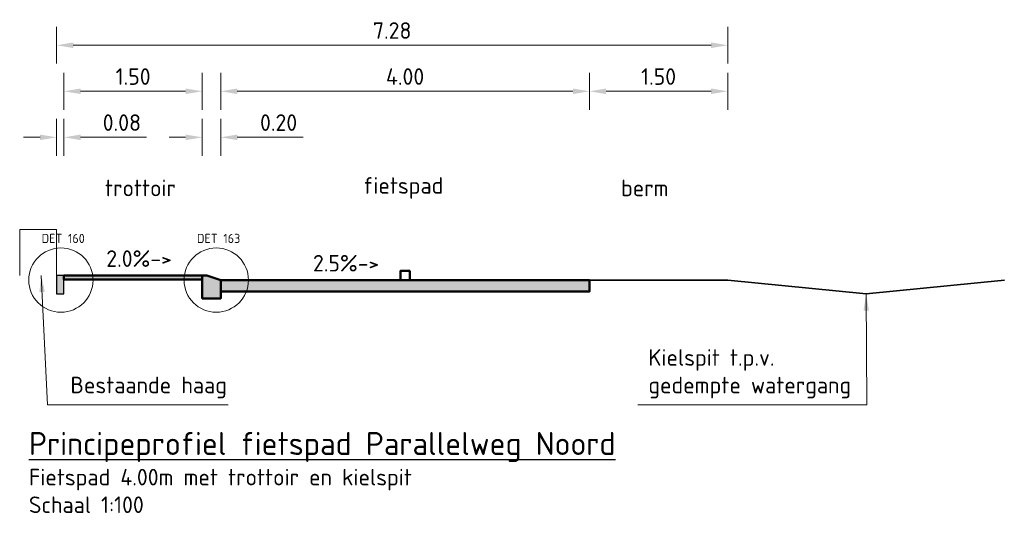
# Model space of a CAD drawing. Header units: millimetres. Extents: x 162876 to 168130, y 402614 to 405602.
# Tile 100 of 256: x 167869.32 to 167880, y 403395.93 to 403401.29. Entities that reach past the tile are written whole.
import ezdxf

# ---------------------------------------------------------------- set-up
doc = ezdxf.new("R2010")
doc.units = ezdxf.units.MM
for name, color, linetype, lineweight in [('X-CA190022.004-UO-DWP_Principeprofielen_v0.2$0$B-WE-GR-HAAG-GD', 93, 'X-CA190022.004-UO-DWP_Principeprofielen_v0.2$0$GR-HAAG1', 18), ('X-CA190022.004-UO-DWP_Principeprofielen_v0.2$0$N-WE-GW-BERM-GD', 90, 'Continuous', 35), ('X-CA190022.004-UO-DWP_Principeprofielen_v0.2$0$N-WE-VH-KANTOPSLUITING-GD', 7, 'Continuous', 50), ('X-CA190022.004-UO-DWP_Principeprofielen_v0.2$0$N-WE-VH-KANTOPSLUITING-V', 253, 'Continuous', 18), ('X-CA190022.004-UO-DWP_Principeprofielen_v0.2$0$N-WE-VH-KANTOPSLUITING_OPSLUITBAND-SD', 150, 'Continuous', 25), ('X-CA190022.004-UO-DWP_Principeprofielen_v0.2$0$N-WE-VH-VERHARDING-GD', 7, 'Continuous', 50), ('X-CA190022.004-UO-DWP_Principeprofielen_v0.2$0$N-WE-VW-MARKERING-GD', 7, 'Continuous', 50), ('X-CA190022.004-UO-DWP_Principeprofielen_v0.2$0$X-XX-AL-M', 7, 'Continuous', 18), ('X-CA190022.004-UO-DWP_Principeprofielen_v0.2$0$X-XX-AL-T18', 7, 'Continuous', 18), ('X-CA190022.004-UO-DWP_Principeprofielen_v0.2$0$X-XX-AL-T18-DETAILVERWIJZING', 34, 'Continuous', 18), ('X-CA190022.004-UO-DWP_Principeprofielen_v0.2$0$X-XX-AL-T18_verkanting', 7, 'Continuous', 18), ('X-CA190022.004-UO-DWP_Principeprofielen_v0.2$0$X-XX-AL-T25', 7, 'Continuous', 25)]:
    doc.layers.add(name, color=color, linetype=linetype, lineweight=lineweight)
doc.layers.add('X-CA190022.004-UO-DWP_Principeprofielen_v0.2$0$N-WE-VH-VERHARDING-FIETSSTRAAT_ROOD-A', color=13, linetype='Continuous', lineweight=0, transparency=0.25)
doc.layers.add('X-CA190022.004-UO-DWP_Principeprofielen_v0.2$0$N-WE-VH-VERHARDING-TROTTOIR-A', color=253, linetype='Continuous', lineweight=0, transparency=0.25)
doc.styles.add('X-CA190022.004-UO-DWP_Principeprofielen_v0.2$0$NLCS-ISO-M100-T18', font='NLCS-ISO.ttf', dxfattribs={"height": 0.18})
doc.styles.add('X-CA190022.004-UO-DWP_Principeprofielen_v0.2$0$NLCS-ISO-M100-T25', font='NLCS-ISO.ttf', dxfattribs={"height": 0.25})
doc.styles.add('X-CA190022.004-UO-DWP_Principeprofielen_v0.2$0$NLCS-ISO-M20-T18', font='NLCS-ISO.ttf', dxfattribs={"height": 0.036})
doc.linetypes.add('X-CA190022.004-UO-DWP_Principeprofielen_v0.2$0$GR-HAAG1', pattern='A,6,[176,NLCS.SHX,S=0.125,R=0,X=0,Y=0],-2', length=8)
doc.dimstyles.new('X-CA190022.004-UO-DWP_Principeprofielen_v0.2$0$NLCS-M100-T18-PIJL_L2_H1', dxfattribs={"dimscale": 0.1, "dimtxt": 2.5, "dimasz": 1.8, "dimexe": 2, "dimexo": 2, "dimgap": 0.7, "dimtad": 1, "dimzin": 0, "dimdsep": 46, "dimtxsty": 'X-CA190022.004-UO-DWP_Principeprofielen_v0.2$0$NLCS-ISO-M100-T18', "dimcen": 0, "dimdle": 2, "dimclrd": 256, "dimclre": 256, "dimclrt": 10, "dimadec": 1, "dimazin": 0, "dimtfac": 1, "dimtdec": 3, "dimtofl": 0, "dimtmove": 0, "dimatfit": 3, "dimfxl": 2, "dimfxlon": 1, "dimtfillclr": 256, "dimtolj": 1, "dimtzin": 0, "dimlwd": -1, "dimlwe": -1, "dimarcsym": 0})

# ---------------------------------------------------------------- blocks, each defined once
blk = doc.blocks.new('X-CA190022.004-UO-DWP_Principeprofielen_v0.2$0$5 20x20 band')
at = {"layer": 'X-CA190022.004-UO-DWP_Principeprofielen_v0.2$0$N-WE-VH-KANTOPSLUITING-V'}
h = blk.add_hatch(color=256, dxfattribs=at)
h.dxf.hatch_style = 1
h.paths.add_polyline_path([(0, 0), (-0.15, 0.05), (-0.2, 0.05), (-0.2, -0.2), (0, -0.2)])
at = {"layer": 'X-CA190022.004-UO-DWP_Principeprofielen_v0.2$0$N-WE-VH-KANTOPSLUITING-GD', "flags": 128}
blk.add_lwpolyline([(0, 0), (-0.15, 0.05), (-0.2, 0.05), (-0.2, -0.2), (0, -0.2)], close=True, dxfattribs=at)
blk = doc.blocks.new('X-CA190022.004-UO-DWP_Principeprofielen_v0.2$0$N-SVH-KANTOPSLUITING_OPSLUITBAND_80X200-D')
blk.add_hatch(color=8).paths.add_polyline_path([(-0.08, -0.2), (0, -0.2), (0, 0), (-0.08, 0)])
at = {"flags": 128}
blk.add_lwpolyline([(-0.08, -0.2), (0, -0.2), (0, 0), (-0.08, 0)], close=True, dxfattribs=at)
blk = doc.blocks.new('*D306')
at = {"layer": 'X-CA190022.004-UO-DWP_Principeprofielen_v0.2$0$X-XX-AL-M', "transparency": 16777216}
for p, q in [((167869.716, 403399.816), (167869.716, 403400.216)), ((167869.796, 403399.816), (167869.796, 403400.216)), ((167869.536, 403400.016), (167869.356, 403400.016)), ((167869.976, 403400.016), (167870.692, 403400.016))]:
    blk.add_line(p, q, dxfattribs=at)
for points in [[(167869.536, 403400.046), (167869.536, 403399.986), (167869.716, 403400.016)], [(167869.976, 403400.046), (167869.976, 403399.986), (167869.796, 403400.016)]]:
    blk.add_solid(points, dxfattribs=at)
at = {"layer": 'X-CA190022.004-UO-DWP_Principeprofielen_v0.2$0$X-XX-AL-M', "transparency": 16777216, "insert": (167870.424, 403400.176), "char_height": 0.18, "attachment_point": 5, "style": 'X-CA190022.004-UO-DWP_Principeprofielen_v0.2$0$NLCS-ISO-M100-T18'}
blk.add_mtext('\\A1;0.08', dxfattribs=at)
blk = doc.blocks.new('*D307')
at = {"layer": 'X-CA190022.004-UO-DWP_Principeprofielen_v0.2$0$X-XX-AL-M', "transparency": 16777216}
for p, q in [((167869.796, 403400.316), (167869.796, 403400.716)), ((167871.296, 403400.316), (167871.296, 403400.716)), ((167869.976, 403400.516), (167871.116, 403400.516))]:
    blk.add_line(p, q, dxfattribs=at)
for points in [[(167869.976, 403400.546), (167869.976, 403400.486), (167869.796, 403400.516)], [(167871.116, 403400.546), (167871.116, 403400.486), (167871.296, 403400.516)]]:
    blk.add_solid(points, dxfattribs=at)
at = {"layer": 'X-CA190022.004-UO-DWP_Principeprofielen_v0.2$0$X-XX-AL-M', "transparency": 16777216, "insert": (167870.546, 403400.676), "char_height": 0.18, "attachment_point": 5, "style": 'X-CA190022.004-UO-DWP_Principeprofielen_v0.2$0$NLCS-ISO-M100-T18'}
blk.add_mtext('\\A1;1.50', dxfattribs=at)
blk = doc.blocks.new('*D308')
at = {"layer": 'X-CA190022.004-UO-DWP_Principeprofielen_v0.2$0$X-XX-AL-M', "transparency": 16777216}
for p, q in [((167871.296, 403399.816), (167871.296, 403400.216)), ((167871.496, 403399.816), (167871.496, 403400.216)), ((167871.116, 403400.016), (167870.936, 403400.016)), ((167871.676, 403400.016), (167872.392, 403400.016))]:
    blk.add_line(p, q, dxfattribs=at)
for points in [[(167871.116, 403400.046), (167871.116, 403399.986), (167871.296, 403400.016)], [(167871.676, 403400.046), (167871.676, 403399.986), (167871.496, 403400.016)]]:
    blk.add_solid(points, dxfattribs=at)
at = {"layer": 'X-CA190022.004-UO-DWP_Principeprofielen_v0.2$0$X-XX-AL-M', "transparency": 16777216, "insert": (167872.124, 403400.176), "char_height": 0.18, "attachment_point": 5, "style": 'X-CA190022.004-UO-DWP_Principeprofielen_v0.2$0$NLCS-ISO-M100-T18'}
blk.add_mtext('\\A1;0.20', dxfattribs=at)
blk = doc.blocks.new('*D309')
at = {"layer": 'X-CA190022.004-UO-DWP_Principeprofielen_v0.2$0$X-XX-AL-M', "transparency": 16777216}
for p, q in [((167871.496, 403400.316), (167871.496, 403400.716)), ((167875.496, 403400.316), (167875.496, 403400.716)), ((167871.676, 403400.516), (167875.316, 403400.516))]:
    blk.add_line(p, q, dxfattribs=at)
for points in [[(167871.676, 403400.546), (167871.676, 403400.486), (167871.496, 403400.516)], [(167875.316, 403400.546), (167875.316, 403400.486), (167875.496, 403400.516)]]:
    blk.add_solid(points, dxfattribs=at)
at = {"layer": 'X-CA190022.004-UO-DWP_Principeprofielen_v0.2$0$X-XX-AL-M', "transparency": 16777216, "insert": (167873.496, 403400.676), "char_height": 0.18, "attachment_point": 5, "style": 'X-CA190022.004-UO-DWP_Principeprofielen_v0.2$0$NLCS-ISO-M100-T18'}
blk.add_mtext('\\A1;4.00', dxfattribs=at)
blk = doc.blocks.new('*D416')
at = {"layer": 'X-CA190022.004-UO-DWP_Principeprofielen_v0.2$0$X-XX-AL-M', "transparency": 16777216}
for p, q in [((167875.496, 403400.316), (167875.496, 403400.716)), ((167876.996, 403400.316), (167876.996, 403400.716)), ((167875.676, 403400.516), (167876.816, 403400.516))]:
    blk.add_line(p, q, dxfattribs=at)
for points in [[(167875.676, 403400.546), (167875.676, 403400.486), (167875.496, 403400.516)], [(167876.816, 403400.546), (167876.816, 403400.486), (167876.996, 403400.516)]]:
    blk.add_solid(points, dxfattribs=at)
at = {"layer": 'X-CA190022.004-UO-DWP_Principeprofielen_v0.2$0$X-XX-AL-M', "transparency": 16777216, "insert": (167876.246, 403400.676), "char_height": 0.18, "attachment_point": 5, "style": 'X-CA190022.004-UO-DWP_Principeprofielen_v0.2$0$NLCS-ISO-M100-T18'}
blk.add_mtext('\\A1;1.50', dxfattribs=at)
blk = doc.blocks.new('*D310')
at = {"layer": 'X-CA190022.004-UO-DWP_Principeprofielen_v0.2$0$X-XX-AL-M', "transparency": 16777216}
for p, q in [((167869.716, 403400.816), (167869.716, 403401.216)), ((167876.996, 403400.816), (167876.996, 403401.216)), ((167869.896, 403401.016), (167876.816, 403401.016))]:
    blk.add_line(p, q, dxfattribs=at)
for points in [[(167869.896, 403401.046), (167869.896, 403400.986), (167869.716, 403401.016)], [(167876.816, 403401.046), (167876.816, 403400.986), (167876.996, 403401.016)]]:
    blk.add_solid(points, dxfattribs=at)
at = {"layer": 'X-CA190022.004-UO-DWP_Principeprofielen_v0.2$0$X-XX-AL-M', "transparency": 16777216, "insert": (167873.356, 403401.176), "char_height": 0.18, "attachment_point": 5, "style": 'X-CA190022.004-UO-DWP_Principeprofielen_v0.2$0$NLCS-ISO-M100-T18'}
blk.add_mtext('\\A1;7.28', dxfattribs=at)

msp = doc.modelspace()

# ---------------------------------------------------------------- hatches: boundary and pattern name
at = {"layer": 'X-CA190022.004-UO-DWP_Principeprofielen_v0.2$0$N-WE-VH-VERHARDING-FIETSSTRAAT_ROOD-A'}
h = msp.add_hatch(color=256, dxfattribs=at)
h.dxf.hatch_style = 1
h.paths.add_polyline_path([(167871.496, 403398.466), (167875.496, 403398.466), (167875.496, 403398.341), (167871.496, 403398.341)])
at = {"layer": 'X-CA190022.004-UO-DWP_Principeprofielen_v0.2$0$N-WE-VH-VERHARDING-TROTTOIR-A'}
h = msp.add_hatch(color=256, dxfattribs=at)
h.dxf.hatch_style = 1
h.paths.add_polyline_path([(167869.796, 403398.516), (167869.796, 403398.471), (167871.296, 403398.471), (167871.296, 403398.516)])

# ---------------------------------------------------------------- linework, layer by layer
at = {"layer": 'X-CA190022.004-UO-DWP_Principeprofielen_v0.2$0$B-WE-GR-HAAG-GD', "ltscale": 0.05, "flags": 128}
msp.add_lwpolyline([(167869.716, 403398.516), (167869.716, 403399.016), (167869.316, 403399.016), (167869.316, 403398.516)], dxfattribs=at)
at = {"layer": 'X-CA190022.004-UO-DWP_Principeprofielen_v0.2$0$N-WE-GW-BERM-GD'}
for points in [[(167876.996, 403398.466), (167875.496, 403398.466)], [(167876.996, 403398.466), (167878.496, 403398.316)], [(167879.996, 403398.466), (167878.496, 403398.316)]]:
    msp.add_lwpolyline(points, dxfattribs=at)
at = {"layer": 'X-CA190022.004-UO-DWP_Principeprofielen_v0.2$0$N-WE-VH-VERHARDING-GD', "flags": 128}
for points in [[(167869.796, 403398.516), (167869.796, 403398.471), (167871.296, 403398.471), (167871.296, 403398.516)], [(167871.496, 403398.466), (167875.496, 403398.466), (167875.496, 403398.341), (167871.496, 403398.341)]]:
    msp.add_lwpolyline(points, close=True, dxfattribs=at)
at = {"layer": 'X-CA190022.004-UO-DWP_Principeprofielen_v0.2$0$N-WE-VW-MARKERING-GD', "flags": 128}
msp.add_lwpolyline([(167873.446, 403398.466), (167873.446, 403398.566), (167873.546, 403398.566), (167873.546, 403398.466)], close=True, dxfattribs=at)
at = {"layer": 'X-CA190022.004-UO-DWP_Principeprofielen_v0.2$0$X-XX-AL-T18-DETAILVERWIJZING'}
for centre in [(167869.763, 403398.466), (167871.448, 403398.466)]:
    msp.add_circle(centre, 0.349, dxfattribs=at)

# ---------------------------------------------------------------- block references
msp.add_blockref('X-CA190022.004-UO-DWP_Principeprofielen_v0.2$0$5 20x20 band', (167871.496, 403398.466))
at = {"layer": 'X-CA190022.004-UO-DWP_Principeprofielen_v0.2$0$N-WE-VH-KANTOPSLUITING_OPSLUITBAND-SD'}
msp.add_blockref('X-CA190022.004-UO-DWP_Principeprofielen_v0.2$0$N-SVH-KANTOPSLUITING_OPSLUITBAND_80X200-D', (167869.796, 403398.516), dxfattribs=at)

# ---------------------------------------------------------------- texts
at = {"layer": 'X-CA190022.004-UO-DWP_Principeprofielen_v0.2$0$X-XX-AL-M', "char_height": 0.18, "attachment_point": 5, "style": 'X-CA190022.004-UO-DWP_Principeprofielen_v0.2$0$NLCS-ISO-M100-T18'}
for s, insert in [('trottoir', (167870.626, 403399.466)), ('fietspad', (167873.476, 403399.466)), ('berm', (167876.096, 403399.466))]:
    msp.add_mtext_dynamic_manual_height_columns(s, width=2.68684, gutter_width=1.25, heights=[0], dxfattribs=dict(at, insert=insert))
at = {"layer": 'X-CA190022.004-UO-DWP_Principeprofielen_v0.2$0$X-XX-AL-M', "char_height": 0.18, "attachment_point": 7, "style": 'X-CA190022.004-UO-DWP_Principeprofielen_v0.2$0$NLCS-ISO-M100-T18'}
for s, insert in [('\\A1;\\pxql;Kielspit t.p.v. \\Pgedempte watergang', (167876.135, 403397.181)), ('\\A1;Bestaande haag', (167869.866, 403397.182))]:
    msp.add_mtext(s, dxfattribs=dict(at, insert=insert))
at = {"layer": 'X-CA190022.004-UO-DWP_Principeprofielen_v0.2$0$X-XX-AL-T18', "insert": (167869.416, 403396.416), "char_height": 0.18, "attachment_point": 1, "style": 'X-CA190022.004-UO-DWP_Principeprofielen_v0.2$0$NLCS-ISO-M100-T18'}
msp.add_mtext_dynamic_manual_height_columns('Fietspad 4.00m met trottoir en kielspit\\PSchaal 1:100', width=5.03125, gutter_width=0.9, heights=[0], dxfattribs=at)
at = {"layer": 'X-CA190022.004-UO-DWP_Principeprofielen_v0.2$0$X-XX-AL-T18-DETAILVERWIJZING', "char_height": 0.1, "attachment_point": 1, "style": 'X-CA190022.004-UO-DWP_Principeprofielen_v0.2$0$NLCS-ISO-M20-T18'}
for s, insert in [('DET 160', (167869.553, 403398.968)), ('DET 163', (167871.238, 403398.968))]:
    msp.add_mtext_dynamic_manual_height_columns(s, width=0.60965, gutter_width=5, heights=[0], dxfattribs=dict(at, insert=insert))
at = {"layer": 'X-CA190022.004-UO-DWP_Principeprofielen_v0.2$0$X-XX-AL-T18_verkanting', "style": 'X-CA190022.004-UO-DWP_Principeprofielen_v0.2$0$NLCS-ISO-M100-T18'}
for s, p in [('2.0%%%->', (167870.255, 403398.609)), ('2.5%%%->', (167872.497, 403398.559))]:
    msp.add_text(s, height=0.18, dxfattribs=at).set_placement(p)
at = {"layer": 'X-CA190022.004-UO-DWP_Principeprofielen_v0.2$0$X-XX-AL-T25', "insert": (167869.416, 403396.816), "char_height": 0.25, "attachment_point": 1, "style": 'X-CA190022.004-UO-DWP_Principeprofielen_v0.2$0$NLCS-ISO-M100-T25'}
msp.add_mtext_dynamic_manual_height_columns('{\\LPrincipeprofiel fietspad Parallelweg Noord}', width=6.90844, gutter_width=1.25, heights=[0], dxfattribs=at)

# ---------------------------------------------------------------- dimensions: what is measured, and where the dimension line sits
at = {"layer": 'X-CA190022.004-UO-DWP_Principeprofielen_v0.2$0$X-XX-AL-M'}
for base, p1, p2, picture, middle in [((167876.996, 403401.016), (167869.716, 403398.516), (167876.996, 403398.466), '*D310', (167873.356, 403401.176)), ((167871.296, 403400.516), (167869.796, 403398.516), (167871.296, 403398.516), '*D307', (167870.546, 403400.676)), ((167875.496, 403400.516), (167871.496, 403398.466), (167875.496, 403398.466), '*D309', (167873.496, 403400.676)), ((167876.996, 403400.516), (167875.496, 403398.466), (167876.996, 403398.466), '*D416', (167876.246, 403400.676)), ((167869.796, 403400.016), (167869.716, 403398.516), (167869.796, 403398.516), '*D306', (167870.424, 403400.176)), ((167871.496, 403400.016), (167871.296, 403398.516), (167871.496, 403398.466), '*D308', (167872.124, 403400.176))]:
    dim = msp.add_linear_dim(base=base, p1=p1, p2=p2, dimstyle='X-CA190022.004-UO-DWP_Principeprofielen_v0.2$0$NLCS-M100-T18-PIJL_L2_H1', override={"dimclrt": 256}, dxfattribs=at)
    dim.commit()
    dim.dimension.update_dxf_attribs({"geometry": picture, "text_midpoint": middle})

# ---------------------------------------------------------------- leaders
at = {"layer": 'X-CA190022.004-UO-DWP_Principeprofielen_v0.2$0$X-XX-AL-M', "annotation_type": 0, "has_hookline": 1}
for points, hookline_direction, text_width in [([(167869.55, 403398.516), (167869.616, 403397.112), (167869.796, 403397.112)], 0, 1.71), ([(167878.497, 403398.315), (167878.504, 403397.111), (167878.324, 403397.111)], 1, 2.232)]:
    msp.add_leader(points, dimstyle='X-CA190022.004-UO-DWP_Principeprofielen_v0.2$0$NLCS-M100-T18-PIJL_L2_H1', dxfattribs=dict(at, hookline_direction=hookline_direction, text_width=text_width))

doc.saveas('drawing.dxf')
